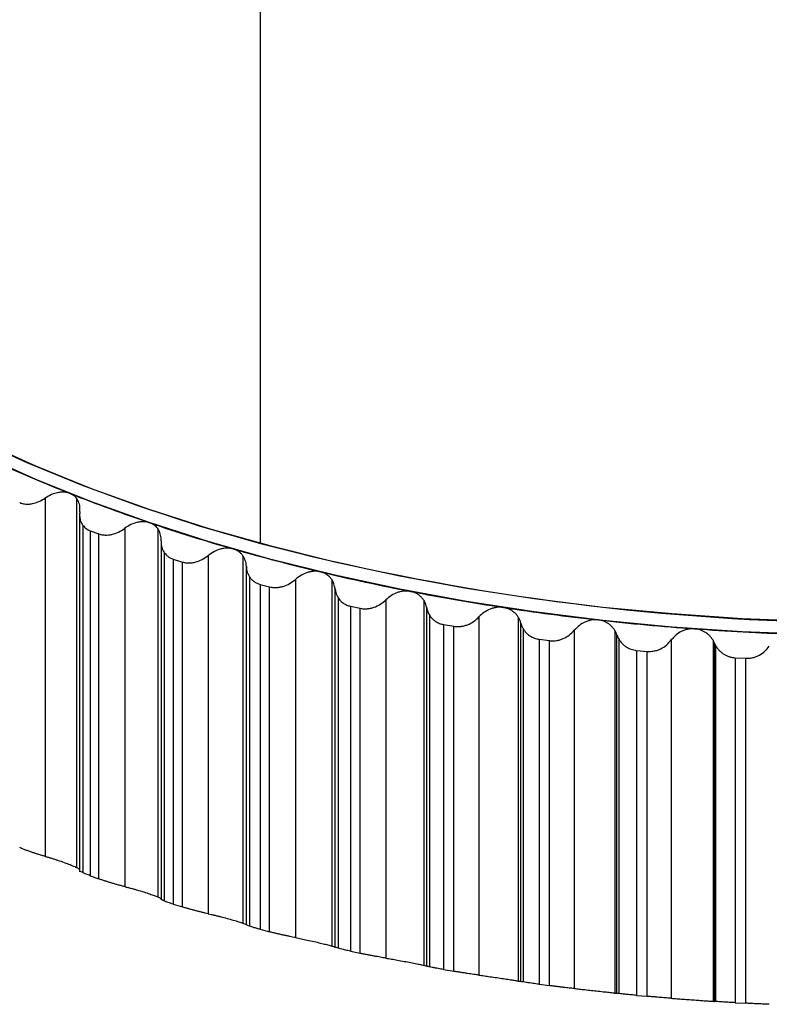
# Paper-space layout '_Trimétrica' of a CAD drawing. Header units: millimetres. Extents: x -31.7 to 30, y -20.9 to 43.5.
# Tile 2 of 7: x -16.9 to -2.1, y -20.9 to -1.6. Entities that reach past the tile are written whole.
import ezdxf

# ---------------------------------------------------------------- set-up
doc = ezdxf.new("R2010")
doc.units = ezdxf.units.MM

psp = doc.layouts.new('_Trimétrica')

# ---------------------------------------------------------------- linework, layer by layer
at = {"color": 7, "linetype": 'Continuous', "lineweight": 25}
for p, q in [((-12.134, -11.843), (-12.134, 13.378)), ((-16.364, -10.953), (-16.364, -17.985)), ((-15.749, -10.956), (-15.749, -18.203)), ((-15.688, -11.251), (-15.688, -18.287)), ((-15.62, -18.306), (-15.62, -11.49)), ((-15.48, -11.592), (-15.309, -11.655)), ((-15.48, -11.592), (-15.48, -18.364)), ((-14.803, -11.546), (-14.803, -18.579)), ((-14.154, -11.55), (-14.154, -18.781)), ((-15.309, -18.427), (-15.309, -11.655)), ((-14.088, -11.799), (-14.088, -18.835)), ((-14.02, -18.862), (-14.02, -12.03)), ((-13.849, -12.151), (-13.67, -12.207)), ((-13.849, -12.151), (-13.849, -18.922)), ((-13.162, -12.079), (-13.162, -19.112)), ((-12.481, -12.083), (-12.481, -19.296)), ((-13.67, -18.978), (-13.67, -12.207)), ((-12.413, -19.327), (-12.413, -12.294)), ((-12.346, -19.357), (-12.346, -12.506)), ((-11.449, -12.548), (-11.449, -19.58)), ((-10.736, -12.552), (-10.736, -19.744)), ((-12.143, -12.646), (-11.956, -12.695)), ((-12.143, -12.646), (-12.143, -19.417)), ((-11.956, -19.466), (-11.956, -12.695)), ((-10.672, -19.766), (-10.672, -12.734)), ((-10.607, -19.789), (-10.607, -12.916)), ((-10.37, -13.074), (-10.176, -13.116)), ((-10.37, -13.074), (-10.37, -19.846)), ((-10.176, -19.888), (-10.176, -13.116)), ((-9.674, -12.95), (-9.674, -19.983)), ((-8.931, -12.955), (-8.931, -20.123)), ((-8.872, -20.139), (-8.872, -13.106)), ((-8.812, -20.154), (-8.812, -13.258)), ((-7.846, -13.284), (-7.846, -20.316)), ((-7.075, -13.289), (-7.075, -20.432)), ((-8.541, -13.435), (-8.341, -13.469)), ((-8.541, -13.435), (-8.541, -20.206)), ((-8.341, -20.241), (-8.341, -13.469)), ((-7.023, -20.441), (-7.023, -13.409)), ((-6.971, -20.451), (-6.971, -13.529)), ((-5.974, -13.547), (-5.974, -20.579)), ((-5.177, -13.552), (-5.177, -20.668)), ((-5.136, -20.673), (-5.136, -13.64)), ((-6.665, -13.724), (-6.461, -13.751)), ((-6.665, -13.724), (-6.665, -20.496)), ((-6.461, -20.523), (-6.461, -13.751)), ((-5.095, -20.678), (-5.095, -13.729)), ((-4.071, -13.738), (-4.071, -20.771)), ((-3.249, -13.744), (-3.249, -20.83)), ((-3.221, -20.832), (-3.221, -13.8)), ((-3.193, -20.834), (-3.193, -13.855)), ((-4.752, -13.942), (-4.545, -13.961)), ((-4.752, -13.942), (-4.752, -20.713)), ((-4.545, -20.732), (-4.545, -13.961)), ((-2.814, -14.086), (-2.605, -14.097)), ((-2.814, -14.086), (-2.814, -20.857)), ((-2.605, -20.868), (-2.605, -14.097)), ((-15.48, -18.364), (-15.309, -18.427)), ((-13.849, -18.922), (-13.67, -18.978)), ((-12.143, -19.417), (-11.956, -19.466)), ((-10.37, -19.846), (-10.176, -19.888)), ((-8.541, -20.206), (-8.341, -20.241)), ((-6.665, -20.496), (-6.461, -20.523)), ((-4.752, -20.713), (-4.545, -20.732)), ((-2.814, -20.857), (-2.605, -20.868))]:
    psp.add_line(p, q, dxfattribs=at)
at = {"color": 7, "linetype": 'Continuous', "lineweight": 25, "flags": 128}
for points in [[(-25.509, -2.59), (-25.296, -3.096), (-24.94, -3.785), (-24.514, -4.463), (-24.018, -5.129), (-23.454, -5.78), (-22.823, -6.414), (-22.128, -7.031), (-21.37, -7.628), (-20.551, -8.202), (-19.675, -8.754), (-18.742, -9.281), (-17.757, -9.782), (-16.721, -10.255), (-15.637, -10.698), (-14.51, -11.112), (-13.341, -11.494), (-12.134, -11.843)], [(-1.293, -13.374), (-2.676, -13.32), (-4.051, -13.227), (-5.415, -13.097), (-6.763, -12.93), (-8.093, -12.726), (-9.399, -12.485), (-10.678, -12.209), (-11.927, -11.899), (-13.142, -11.554), (-14.32, -11.177), (-15.457, -10.768), (-16.55, -10.328), (-17.596, -9.858)], [(-1.293, -13.632), (-2.676, -13.577), (-4.051, -13.485), (-5.415, -13.354), (-6.763, -13.187), (-8.093, -12.983), (-9.399, -12.743), (-10.678, -12.467), (-11.927, -12.156), (-13.142, -11.811), (-14.32, -11.434), (-15.457, -11.025), (-16.55, -10.585), (-17.596, -10.116)]]:
    psp.add_lwpolyline(points, dxfattribs=at)
at = {"color": 7, "linetype": 'Continuous', "lineweight": 25}
for centre, radius, start, end in [((-4.991, 16.589), 29.53, 245.2521, 248.3707), ((-3.741, 19.734), 32.914, 248.3669, 251.2679), ((-2.671, 22.884), 36.242, 251.2646, 253.9851), ((-1.793, 25.936), 39.417, 253.9822, 256.5546), ((0.033, 34.898), 48.299, 255.4095, 281.7955), ((-1.111, 28.782), 42.343, 256.5521, 259.0045), ((-0.616, 31.321), 44.93, 259.0022, 261.3596), ((-0.289, 33.46), 47.094, 261.3575, 263.6421), ((-0.102, 35.12), 48.765, 263.6402, 265.8723), ((-0.02, 36.239), 49.887, 265.8705, 268.069)]:
    psp.add_arc(centre, radius, start, end, dxfattribs=at)
for points, knots in [([(-16.864, -11.042), (-16.852, -11.047), (-16.828, -11.056), (-16.788, -11.065), (-16.74, -11.071), (-16.682, -11.072), (-16.595, -11.06), (-16.484, -11.026), (-16.404, -10.978), (-16.364, -10.953)], [0, 0, 0, 0, 0.082853, 0.165926, 0.250138, 0.374253, 0.499646, 0.745169, 1, 1, 1, 1]), ([(-15.876, -10.862), (-15.893, -10.856), (-15.929, -10.844), (-15.989, -10.836), (-16.053, -10.836), (-16.137, -10.848), (-16.245, -10.881), (-16.322, -10.928), (-16.364, -10.953)], [0, 0, 0, 0, 0.120675, 0.243707, 0.36983, 0.499724, 0.734306, 1, 1, 1, 1]), ([(-15.749, -10.956), (-15.76, -10.943), (-15.783, -10.916), (-15.826, -10.885), (-15.859, -10.869), (-15.876, -10.862)], [0, 0, 0, 0, 0.3395855, 0.6722786, 1, 1, 1, 1]), ([(-15.684, -11.223), (-15.683, -11.201), (-15.679, -11.158), (-15.685, -11.099), (-15.699, -11.045), (-15.72, -10.997), (-15.739, -10.969), (-15.749, -10.956)], [0, 0, 0, 0, 0.223653, 0.435025, 0.634529, 0.822659, 1, 1, 1, 1]), ([(-15.684, -11.223), (-15.686, -11.239), (-15.689, -11.272), (-15.687, -11.32), (-15.678, -11.374), (-15.659, -11.433), (-15.633, -11.471), (-15.62, -11.49)], [0, 0, 0, 0, 0.169744, 0.336514, 0.50199, 0.753899, 1, 1, 1, 1]), ([(-15.62, -11.49), (-15.611, -11.501), (-15.593, -11.523), (-15.559, -11.551), (-15.522, -11.575), (-15.494, -11.586), (-15.48, -11.592)], [0, 0, 0, 0, 0.254481, 0.503641, 0.750963, 1, 1, 1, 1]), ([(-15.309, -11.655), (-15.296, -11.659), (-15.27, -11.668), (-15.229, -11.675), (-15.179, -11.679), (-15.12, -11.677), (-15.032, -11.662), (-14.921, -11.625), (-14.843, -11.573), (-14.803, -11.546)], [0, 0, 0, 0, 0.082853, 0.165926, 0.250137, 0.374253, 0.499646, 0.745169, 1, 1, 1, 1]), ([(-14.312, -11.437), (-14.33, -11.431), (-14.368, -11.421), (-14.43, -11.415), (-14.495, -11.418), (-14.58, -11.433), (-14.688, -11.47), (-14.763, -11.52), (-14.803, -11.546)], [0, 0, 0, 0, 0.120675, 0.243707, 0.36983, 0.499724, 0.734306, 1, 1, 1, 1]), ([(-14.154, -11.55), (-14.165, -11.537), (-14.185, -11.512), (-14.223, -11.481), (-14.265, -11.455), (-14.296, -11.443), (-14.312, -11.437)], [0, 0, 0, 0, 0.25757, 0.509365, 0.756462, 1, 1, 1, 1]), ([(-14.087, -11.79), (-14.087, -11.77), (-14.087, -11.733), (-14.095, -11.68), (-14.11, -11.631), (-14.129, -11.588), (-14.146, -11.562), (-14.154, -11.55)], [0, 0, 0, 0, 0.221955, 0.432603, 0.632246, 0.821239, 1, 1, 1, 1]), ([(-14.087, -11.79), (-14.087, -11.812), (-14.088, -11.855), (-14.075, -11.918), (-14.054, -11.978), (-14.032, -12.013), (-14.02, -12.03)], [0, 0, 0, 0, 0.253077, 0.502449, 0.754122, 1, 1, 1, 1]), ([(-12.67, -11.951), (-12.689, -11.946), (-12.728, -11.937), (-12.792, -11.934), (-12.858, -11.939), (-12.943, -11.957), (-13.05, -11.998), (-13.124, -12.051), (-13.162, -12.079)], [0, 0, 0, 0, 0.120675, 0.243707, 0.36983, 0.499724, 0.734306, 1, 1, 1, 1]), ([(-12.481, -12.083), (-12.493, -12.067), (-12.517, -12.037), (-12.562, -12), (-12.613, -11.97), (-12.651, -11.957), (-12.67, -11.951)], [0, 0, 0, 0, 0.26005, 0.512463, 0.758618, 1, 1, 1, 1]), ([(-14.02, -12.03), (-14.01, -12.043), (-13.988, -12.07), (-13.947, -12.103), (-13.901, -12.132), (-13.866, -12.144), (-13.849, -12.151)], [0, 0, 0, 0, 0.249315, 0.498052, 0.750939, 1, 1, 1, 1]), ([(-13.67, -12.207), (-13.656, -12.211), (-13.629, -12.218), (-13.586, -12.224), (-13.535, -12.226), (-13.475, -12.222), (-13.386, -12.203), (-13.276, -12.162), (-13.201, -12.107), (-13.162, -12.079)], [0, 0, 0, 0, 0.082853, 0.165926, 0.250137, 0.374253, 0.499646, 0.745169, 1, 1, 1, 1]), ([(-12.413, -12.294), (-12.415, -12.274), (-12.418, -12.233), (-12.432, -12.177), (-12.453, -12.127), (-12.472, -12.097), (-12.481, -12.083)], [0, 0, 0, 0, 0.273418, 0.530918, 0.772936, 1, 1, 1, 1]), ([(-12.413, -12.294), (-12.412, -12.314), (-12.409, -12.353), (-12.396, -12.408), (-12.376, -12.46), (-12.356, -12.491), (-12.346, -12.506)], [0, 0, 0, 0, 0.25843, 0.5088, 0.754721, 1, 1, 1, 1]), ([(-12.346, -12.506), (-12.334, -12.522), (-12.309, -12.554), (-12.261, -12.593), (-12.206, -12.626), (-12.164, -12.639), (-12.143, -12.646)], [0, 0, 0, 0, 0.24958, 0.498163, 0.751403, 1, 1, 1, 1]), ([(-11.956, -12.695), (-11.942, -12.698), (-11.914, -12.704), (-11.87, -12.709), (-11.817, -12.709), (-11.757, -12.702), (-11.668, -12.681), (-11.559, -12.635), (-11.486, -12.577), (-11.449, -12.548)], [0, 0, 0, 0, 0.082853, 0.165926, 0.250136, 0.374252, 0.499645, 0.745169, 1, 1, 1, 1]), ([(-10.958, -12.401), (-10.978, -12.397), (-11.019, -12.389), (-11.084, -12.388), (-11.15, -12.396), (-11.236, -12.417), (-11.342, -12.463), (-11.412, -12.518), (-11.449, -12.548)], [0, 0, 0, 0, 0.120675, 0.243707, 0.36983, 0.499724, 0.734306, 1, 1, 1, 1]), ([(-10.736, -12.552), (-10.748, -12.537), (-10.769, -12.508), (-10.81, -12.47), (-10.856, -12.44), (-10.905, -12.416), (-10.94, -12.406), (-10.958, -12.401)], [0, 0, 0, 0, 0.211081, 0.41575, 0.614843, 0.809268, 1, 1, 1, 1]), ([(-10.607, -12.916), (-10.598, -12.929), (-10.579, -12.954), (-10.546, -12.987), (-10.501, -13.022), (-10.444, -13.054), (-10.395, -13.068), (-10.37, -13.074)], [0, 0, 0, 0, 0.167637, 0.333344, 0.499228, 0.752085, 1, 1, 1, 1]), ([(-9.187, -12.784), (-9.208, -12.781), (-9.249, -12.775), (-9.315, -12.777), (-9.382, -12.787), (-9.467, -12.812), (-9.571, -12.861), (-9.638, -12.919), (-9.674, -12.95)], [0, 0, 0, 0, 0.120675, 0.2437071, 0.3698299, 0.4997245, 0.7343058, 1, 1, 1, 1]), ([(-8.931, -12.955), (-8.944, -12.937), (-8.969, -12.903), (-9.016, -12.86), (-9.068, -12.825), (-9.126, -12.799), (-9.167, -12.789), (-9.187, -12.784)], [0, 0, 0, 0, 0.213703, 0.419522, 0.618438, 0.811536, 1, 1, 1, 1]), ([(-10.176, -13.116), (-10.162, -13.119), (-10.133, -13.124), (-10.088, -13.127), (-10.035, -13.125), (-9.974, -13.116), (-9.885, -13.091), (-9.778, -13.041), (-9.709, -12.981), (-9.674, -12.95)], [0, 0, 0, 0, 0.082853, 0.165925, 0.250136, 0.374252, 0.499645, 0.745169, 1, 1, 1, 1]), ([(-8.872, -13.106), (-8.878, -13.078), (-8.891, -13.025), (-8.918, -12.977), (-8.931, -12.955)], [0, 0, 0, 0, 0.523953, 1, 1, 1, 1]), ([(-8.872, -13.106), (-8.865, -13.133), (-8.853, -13.187), (-8.826, -13.234), (-8.812, -13.258)], [0, 0, 0, 0, 0.505906, 1, 1, 1, 1]), ([(-7.366, -13.1), (-7.387, -13.097), (-7.429, -13.093), (-7.496, -13.097), (-7.563, -13.11), (-7.647, -13.138), (-7.748, -13.191), (-7.812, -13.252), (-7.846, -13.284)], [0, 0, 0, 0, 0.120675, 0.243707, 0.36983, 0.499725, 0.734306, 1, 1, 1, 1]), ([(-7.075, -13.289), (-7.086, -13.272), (-7.109, -13.238), (-7.153, -13.195), (-7.201, -13.16), (-7.253, -13.132), (-7.308, -13.111), (-7.346, -13.103), (-7.366, -13.1)], [0, 0, 0, 0, 0.181128, 0.355571, 0.523952, 0.686964, 0.845369, 1, 1, 1, 1]), ([(-8.812, -13.258), (-8.802, -13.272), (-8.781, -13.302), (-8.743, -13.34), (-8.692, -13.379), (-8.626, -13.415), (-8.569, -13.428), (-8.541, -13.435)], [0, 0, 0, 0, 0.168891, 0.335003, 0.500895, 0.752896, 1, 1, 1, 1]), ([(-8.341, -13.469), (-8.327, -13.471), (-8.297, -13.475), (-8.251, -13.476), (-8.198, -13.472), (-8.137, -13.461), (-8.049, -13.433), (-7.944, -13.378), (-7.879, -13.316), (-7.846, -13.284)], [0, 0, 0, 0, 0.082852, 0.165925, 0.250135, 0.374252, 0.499645, 0.745169, 1, 1, 1, 1]), ([(-7.023, -13.409), (-7.03, -13.387), (-7.042, -13.345), (-7.064, -13.307), (-7.075, -13.289)], [0, 0, 0, 0, 0.51983, 1, 1, 1, 1]), ([(-7.023, -13.409), (-7.017, -13.43), (-7.004, -13.472), (-6.982, -13.51), (-6.971, -13.529)], [0, 0, 0, 0, 0.504489, 1, 1, 1, 1]), ([(-5.504, -13.345), (-5.525, -13.343), (-5.569, -13.34), (-5.635, -13.347), (-5.702, -13.362), (-5.785, -13.393), (-5.883, -13.451), (-5.943, -13.514), (-5.974, -13.547)], [0, 0, 0, 0, 0.120675, 0.243707, 0.36983, 0.499725, 0.734306, 1, 1, 1, 1]), ([(-5.177, -13.552), (-5.188, -13.536), (-5.21, -13.503), (-5.251, -13.459), (-5.296, -13.423), (-5.344, -13.393), (-5.396, -13.37), (-5.449, -13.353), (-5.486, -13.347), (-5.504, -13.345)], [0, 0, 0, 0, 0.15801, 0.310188, 0.456952, 0.598772, 0.736165, 0.869701, 1, 1, 1, 1]), ([(-3.612, -13.518), (-3.634, -13.518), (-3.678, -13.516), (-3.744, -13.526), (-3.81, -13.543), (-3.891, -13.578), (-3.986, -13.639), (-4.041, -13.704), (-4.071, -13.738)], [0, 0, 0, 0, 0.120675, 0.243707, 0.36983, 0.499725, 0.734306, 1, 1, 1, 1]), ([(-3.249, -13.744), (-3.259, -13.728), (-3.279, -13.697), (-3.315, -13.655), (-3.354, -13.619), (-3.413, -13.577), (-3.497, -13.535), (-3.574, -13.524), (-3.612, -13.518)], [0, 0, 0, 0, 0.134205, 0.262127, 0.383993, 0.500065, 0.754795, 1, 1, 1, 1]), ([(-6.971, -13.529), (-6.96, -13.546), (-6.938, -13.579), (-6.895, -13.622), (-6.837, -13.665), (-6.761, -13.705), (-6.697, -13.718), (-6.665, -13.724)], [0, 0, 0, 0, 0.168342, 0.334164, 0.500472, 0.753768, 1, 1, 1, 1]), ([(-6.461, -13.751), (-6.446, -13.752), (-6.416, -13.755), (-6.37, -13.755), (-6.316, -13.749), (-6.255, -13.735), (-6.169, -13.703), (-6.067, -13.645), (-6.006, -13.58), (-5.974, -13.547)], [0, 0, 0, 0, 0.082852, 0.165924, 0.250135, 0.374252, 0.499645, 0.745169, 1, 1, 1, 1]), ([(-5.095, -13.729), (-5.083, -13.747), (-5.058, -13.785), (-5.011, -13.833), (-4.946, -13.881), (-4.861, -13.924), (-4.788, -13.936), (-4.752, -13.942)], [0, 0, 0, 0, 0.170282, 0.335456, 0.498957, 0.751503, 1, 1, 1, 1]), ([(-4.545, -13.961), (-4.53, -13.961), (-4.5, -13.963), (-4.453, -13.961), (-4.399, -13.953), (-4.339, -13.937), (-4.255, -13.902), (-4.157, -13.84), (-4.1, -13.773), (-4.071, -13.738)], [0, 0, 0, 0, 0.082852, 0.165925, 0.250136, 0.374252, 0.499645, 0.745169, 1, 1, 1, 1]), ([(-3.193, -13.855), (-3.183, -13.871), (-3.164, -13.903), (-3.127, -13.945), (-3.086, -13.983), (-3.04, -14.016), (-2.989, -14.043), (-2.933, -14.065), (-2.875, -14.08), (-2.834, -14.084), (-2.814, -14.086)], [0, 0, 0, 0, 0.128617, 0.253537, 0.376367, 0.498793, 0.623754, 0.748447, 0.875139, 1, 1, 1, 1]), ([(-2.605, -14.097), (-2.59, -14.097), (-2.559, -14.098), (-2.512, -14.093), (-2.459, -14.083), (-2.4, -14.065), (-2.317, -14.027), (-2.223, -13.961), (-2.171, -13.892), (-2.145, -13.857)], [0, 0, 0, 0, 0.082853, 0.165925, 0.250136, 0.374252, 0.499646, 0.745169, 1, 1, 1, 1]), ([(-16.364, -17.985), (-16.384, -17.98), (-16.424, -17.968), (-16.487, -17.949), (-16.551, -17.929), (-16.616, -17.908), (-16.682, -17.885), (-16.746, -17.861), (-16.809, -17.837), (-16.846, -17.822), (-16.864, -17.814)], [0, 0, 0, 0, 0.129306, 0.254351, 0.377087, 0.499573, 0.624385, 0.748816, 0.875527, 1, 1, 1, 1]), ([(-16.364, -17.985), (-16.343, -17.991), (-16.302, -18.003), (-16.24, -18.021), (-16.179, -18.04), (-16.095, -18.068), (-15.988, -18.104), (-15.913, -18.134), (-15.876, -18.148)], [0, 0, 0, 0, 0.136996, 0.265989, 0.387202, 0.500902, 0.756606, 1, 1, 1, 1]), ([(-15.876, -18.148), (-15.859, -18.155), (-15.826, -18.168), (-15.783, -18.187), (-15.76, -18.198), (-15.749, -18.203)], [0, 0, 0, 0, 0.327721, 0.660415, 1, 1, 1, 1]), ([(-15.749, -18.203), (-15.726, -18.215), (-15.685, -18.236), (-15.687, -18.244), (-15.687, -18.248)], [0, 0, 0, 0, 0.569382, 1, 1, 1, 1]), ([(-15.62, -18.306), (-15.645, -18.294), (-15.685, -18.273), (-15.683, -18.265), (-15.682, -18.262)], [0, 0, 0, 0, 0.61121, 1, 1, 1, 1]), ([(-15.48, -18.364), (-15.494, -18.358), (-15.522, -18.348), (-15.559, -18.333), (-15.593, -18.319), (-15.611, -18.31), (-15.62, -18.306)], [0, 0, 0, 0, 0.249037, 0.496359, 0.745519, 1, 1, 1, 1]), ([(-14.803, -18.579), (-14.823, -18.574), (-14.862, -18.564), (-14.924, -18.548), (-14.988, -18.53), (-15.053, -18.511), (-15.119, -18.49), (-15.186, -18.469), (-15.25, -18.448), (-15.289, -18.434), (-15.309, -18.427)], [0, 0, 0, 0, 0.129306, 0.254351, 0.377087, 0.499573, 0.624386, 0.748816, 0.875527, 1, 1, 1, 1]), ([(-14.803, -18.579), (-14.783, -18.584), (-14.744, -18.594), (-14.682, -18.61), (-14.621, -18.627), (-14.538, -18.651), (-14.429, -18.684), (-14.35, -18.71), (-14.312, -18.723)], [0, 0, 0, 0, 0.136996, 0.265989, 0.387202, 0.500902, 0.756606, 1, 1, 1, 1]), ([(-14.312, -18.723), (-14.296, -18.728), (-14.265, -18.739), (-14.223, -18.754), (-14.185, -18.768), (-14.165, -18.777), (-14.154, -18.781)], [0, 0, 0, 0, 0.243538, 0.4906348, 0.7424298, 1, 1, 1, 1]), ([(-14.154, -18.781), (-14.144, -18.786), (-14.123, -18.795), (-14.101, -18.806), (-14.087, -18.816), (-14.087, -18.82), (-14.087, -18.822)], [0, 0, 0, 0, 0.225032, 0.466221, 0.724335, 1, 1, 1, 1]), ([(-14.02, -18.862), (-14.028, -18.859), (-14.043, -18.853), (-14.061, -18.844), (-14.077, -18.836), (-14.088, -18.828), (-14.087, -18.824), (-14.087, -18.822)], [0, 0, 0, 0, 0.163556, 0.329112, 0.498294, 0.747492, 1, 1, 1, 1]), ([(-13.849, -18.922), (-13.867, -18.917), (-13.901, -18.906), (-13.947, -18.89), (-13.988, -18.875), (-14.009, -18.867), (-14.02, -18.862)], [0, 0, 0, 0, 0.248735, 0.495068, 0.743901, 1, 1, 1, 1]), ([(-13.162, -19.112), (-13.181, -19.107), (-13.219, -19.099), (-13.279, -19.085), (-13.342, -19.069), (-13.408, -19.053), (-13.474, -19.035), (-13.542, -19.016), (-13.608, -18.997), (-13.649, -18.985), (-13.67, -18.978)], [0, 0, 0, 0, 0.129306, 0.254351, 0.377087, 0.499573, 0.624386, 0.748816, 0.875527, 1, 1, 1, 1]), ([(-13.162, -19.112), (-13.143, -19.116), (-13.105, -19.124), (-13.044, -19.138), (-12.985, -19.153), (-12.901, -19.174), (-12.792, -19.202), (-12.71, -19.225), (-12.67, -19.237)], [0, 0, 0, 0, 0.136996, 0.265989, 0.387202, 0.500902, 0.756606, 1, 1, 1, 1]), ([(-12.67, -19.237), (-12.651, -19.242), (-12.613, -19.253), (-12.562, -19.268), (-12.517, -19.283), (-12.493, -19.291), (-12.481, -19.296)], [0, 0, 0, 0, 0.241382, 0.487537, 0.73995, 1, 1, 1, 1]), ([(-12.143, -19.417), (-12.157, -19.414), (-12.185, -19.406), (-12.224, -19.395), (-12.266, -19.383), (-12.309, -19.37), (-12.334, -19.362), (-12.346, -19.357)], [0, 0, 0, 0, 0.165727, 0.331828, 0.500274, 0.748735, 1, 1, 1, 1]), ([(-11.449, -19.58), (-11.468, -19.577), (-11.503, -19.57), (-11.562, -19.558), (-11.624, -19.545), (-11.689, -19.531), (-11.756, -19.515), (-11.824, -19.499), (-11.892, -19.483), (-11.934, -19.472), (-11.956, -19.466)], [0, 0, 0, 0, 0.129306, 0.254351, 0.377087, 0.499573, 0.624386, 0.748816, 0.875527, 1, 1, 1, 1]), ([(-11.449, -19.58), (-11.431, -19.584), (-11.394, -19.591), (-11.335, -19.603), (-11.277, -19.615), (-11.194, -19.633), (-11.084, -19.657), (-10.999, -19.677), (-10.958, -19.687)], [0, 0, 0, 0, 0.136996, 0.265989, 0.387202, 0.500902, 0.756606, 1, 1, 1, 1]), ([(-10.958, -19.687), (-10.94, -19.691), (-10.905, -19.699), (-10.856, -19.712), (-10.81, -19.723), (-10.769, -19.734), (-10.748, -19.741), (-10.736, -19.744)], [0, 0, 0, 0, 0.190732, 0.385157, 0.58425, 0.788919, 1, 1, 1, 1]), ([(-10.736, -19.744), (-10.729, -19.746), (-10.712, -19.751), (-10.694, -19.757), (-10.679, -19.762), (-10.674, -19.765), (-10.672, -19.766)], [0, 0, 0, 0, 0.229428, 0.472351, 0.729112, 1, 1, 1, 1]), ([(-10.37, -19.846), (-10.386, -19.842), (-10.419, -19.835), (-10.465, -19.825), (-10.514, -19.813), (-10.565, -19.8), (-10.593, -19.793), (-10.607, -19.789)], [0, 0, 0, 0, 0.165138, 0.3310778, 0.5003483, 0.7489684, 1, 1, 1, 1]), ([(-9.674, -19.983), (-9.691, -19.98), (-9.725, -19.974), (-9.782, -19.964), (-9.843, -19.954), (-9.906, -19.942), (-9.973, -19.929), (-10.042, -19.916), (-10.111, -19.902), (-10.155, -19.893), (-10.176, -19.888)], [0, 0, 0, 0, 0.129306, 0.254351, 0.377087, 0.499573, 0.624386, 0.748816, 0.875527, 1, 1, 1, 1]), ([(-9.674, -19.983), (-9.656, -19.985), (-9.622, -19.991), (-9.565, -20.001), (-9.507, -20.011), (-9.426, -20.025), (-9.316, -20.045), (-9.229, -20.062), (-9.187, -20.07)], [0, 0, 0, 0, 0.136996, 0.265989, 0.387202, 0.500902, 0.756606, 1, 1, 1, 1]), ([(-9.187, -20.07), (-9.167, -20.074), (-9.126, -20.082), (-9.068, -20.094), (-9.016, -20.104), (-8.969, -20.115), (-8.944, -20.12), (-8.931, -20.123)], [0, 0, 0, 0, 0.188464, 0.381562, 0.580478, 0.786297, 1, 1, 1, 1]), ([(-8.812, -20.154), (-8.821, -20.152), (-8.84, -20.148), (-8.86, -20.142), (-8.868, -20.14), (-8.872, -20.139)], [0, 0, 0, 0, 0.3287879, 0.6607495, 1, 1, 1, 1]), ([(-8.541, -20.206), (-8.56, -20.203), (-8.597, -20.196), (-8.651, -20.186), (-8.707, -20.176), (-8.765, -20.164), (-8.796, -20.157), (-8.812, -20.154)], [0, 0, 0, 0, 0.1645872, 0.3303966, 0.5005891, 0.7493382, 1, 1, 1, 1]), ([(-7.846, -20.316), (-7.862, -20.314), (-7.894, -20.31), (-7.949, -20.302), (-8.007, -20.294), (-8.07, -20.284), (-8.136, -20.274), (-8.205, -20.263), (-8.274, -20.252), (-8.319, -20.244), (-8.341, -20.241)], [0, 0, 0, 0, 0.129306, 0.254351, 0.377087, 0.499573, 0.624385, 0.748816, 0.875528, 1, 1, 1, 1]), ([(-7.846, -20.316), (-7.829, -20.318), (-7.796, -20.323), (-7.742, -20.33), (-7.686, -20.338), (-7.606, -20.35), (-7.497, -20.365), (-7.409, -20.379), (-7.366, -20.385)], [0, 0, 0, 0, 0.136996, 0.265989, 0.387202, 0.500902, 0.756606, 1, 1, 1, 1]), ([(-7.366, -20.385), (-7.346, -20.388), (-7.308, -20.394), (-7.253, -20.403), (-7.201, -20.411), (-7.153, -20.418), (-7.109, -20.426), (-7.086, -20.43), (-7.075, -20.432)], [0, 0, 0, 0, 0.154631, 0.313036, 0.476048, 0.644429, 0.818872, 1, 1, 1, 1]), ([(-6.665, -20.496), (-6.686, -20.493), (-6.729, -20.487), (-6.789, -20.479), (-6.854, -20.469), (-6.919, -20.459), (-6.954, -20.454), (-6.971, -20.451)], [0, 0, 0, 0, 0.164095, 0.329508, 0.500091, 0.74899, 1, 1, 1, 1]), ([(-5.974, -20.579), (-5.99, -20.578), (-6.02, -20.575), (-6.072, -20.569), (-6.128, -20.563), (-6.189, -20.556), (-6.254, -20.548), (-6.323, -20.54), (-6.393, -20.531), (-6.438, -20.525), (-6.461, -20.523)], [0, 0, 0, 0, 0.129306, 0.254351, 0.377086, 0.499573, 0.624385, 0.748816, 0.875528, 1, 1, 1, 1]), ([(-5.974, -20.579), (-5.959, -20.581), (-5.928, -20.584), (-5.876, -20.59), (-5.823, -20.595), (-5.745, -20.604), (-5.637, -20.616), (-5.548, -20.626), (-5.504, -20.631)], [0, 0, 0, 0, 0.136996, 0.265989, 0.387202, 0.500902, 0.756606, 1, 1, 1, 1]), ([(-5.504, -20.631), (-5.483, -20.633), (-5.44, -20.638), (-5.378, -20.644), (-5.319, -20.651), (-5.265, -20.657), (-5.216, -20.663), (-5.19, -20.666), (-5.177, -20.668)], [0, 0, 0, 0, 0.152311, 0.309172, 0.471546, 0.640307, 0.81623, 1, 1, 1, 1]), ([(-4.752, -20.713), (-4.771, -20.711), (-4.807, -20.708), (-4.859, -20.703), (-4.909, -20.698), (-4.97, -20.692), (-5.038, -20.685), (-5.076, -20.68), (-5.095, -20.678)], [0, 0, 0, 0, 0.124535, 0.248124, 0.372732, 0.500285, 0.74626, 1, 1, 1, 1]), ([(-4.071, -20.771), (-4.085, -20.77), (-4.112, -20.768), (-4.162, -20.764), (-4.216, -20.76), (-4.275, -20.755), (-4.338, -20.75), (-4.406, -20.744), (-4.476, -20.738), (-4.522, -20.734), (-4.545, -20.732)], [0, 0, 0, 0, 0.129306, 0.254351, 0.377086, 0.499573, 0.624385, 0.748816, 0.875527, 1, 1, 1, 1]), ([(-4.071, -20.771), (-4.056, -20.772), (-4.028, -20.774), (-3.979, -20.777), (-3.928, -20.781), (-3.852, -20.787), (-3.747, -20.794), (-3.656, -20.801), (-3.612, -20.804)], [0, 0, 0, 0, 0.136996, 0.265989, 0.387201, 0.500902, 0.756606, 1, 1, 1, 1]), ([(-3.612, -20.804), (-3.593, -20.806), (-3.555, -20.808), (-3.5, -20.812), (-3.447, -20.816), (-3.383, -20.821), (-3.31, -20.826), (-3.27, -20.828), (-3.249, -20.83)], [0, 0, 0, 0, 0.1217024, 0.2452149, 0.3711142, 0.4999453, 0.7378307, 1, 1, 1, 1]), ([(-2.814, -20.857), (-2.834, -20.856), (-2.874, -20.854), (-2.932, -20.851), (-2.987, -20.847), (-3.055, -20.843), (-3.131, -20.838), (-3.172, -20.835), (-3.193, -20.834)], [0, 0, 0, 0, 0.12437, 0.247609, 0.372044, 0.49994, 0.745747, 1, 1, 1, 1]), ([(-2.145, -20.889), (-2.157, -20.889), (-2.183, -20.888), (-2.229, -20.886), (-2.28, -20.884), (-2.337, -20.881), (-2.399, -20.878), (-2.466, -20.875), (-2.535, -20.872), (-2.582, -20.869), (-2.605, -20.868)], [0, 0, 0, 0, 0.129306, 0.254351, 0.377086, 0.499573, 0.624385, 0.748816, 0.875527, 1, 1, 1, 1])]:
    psp.add_open_spline(points, degree=3, knots=knots, dxfattribs=at)
for points in [[(-10.672, -12.734), (-10.679, -12.668), (-10.7, -12.606), (-10.736, -12.552)], [(-10.672, -12.734), (-10.664, -12.8), (-10.643, -12.862), (-10.607, -12.916)], [(-5.136, -13.64), (-5.147, -13.61), (-5.16, -13.58), (-5.177, -13.552)], [(-5.136, -13.64), (-5.126, -13.671), (-5.112, -13.701), (-5.095, -13.729)], [(-3.221, -13.8), (-3.229, -13.78), (-3.239, -13.762), (-3.249, -13.744)], [(-3.221, -13.8), (-3.213, -13.819), (-3.204, -13.837), (-3.193, -13.855)], [(-12.481, -19.296), (-12.438, -19.311), (-12.416, -19.321), (-12.413, -19.327)], [(-12.346, -19.357), (-12.389, -19.343), (-12.411, -19.332), (-12.413, -19.327)], [(-10.607, -19.789), (-10.643, -19.778), (-10.664, -19.771), (-10.672, -19.766)], [(-8.931, -20.123), (-8.902, -20.13), (-8.882, -20.135), (-8.872, -20.139)], [(-7.075, -20.432), (-7.052, -20.436), (-7.034, -20.439), (-7.023, -20.441)], [(-6.971, -20.451), (-6.995, -20.447), (-7.012, -20.444), (-7.023, -20.441)], [(-5.177, -20.668), (-5.16, -20.67), (-5.147, -20.671), (-5.136, -20.673)], [(-5.095, -20.678), (-5.112, -20.676), (-5.126, -20.674), (-5.136, -20.673)], [(-3.249, -20.83), (-3.239, -20.831), (-3.229, -20.831), (-3.221, -20.832)], [(-3.193, -20.834), (-3.204, -20.833), (-3.213, -20.833), (-3.221, -20.832)]]:
    psp.add_open_spline(points, degree=3, dxfattribs=at)

doc.saveas('drawing.dxf')
